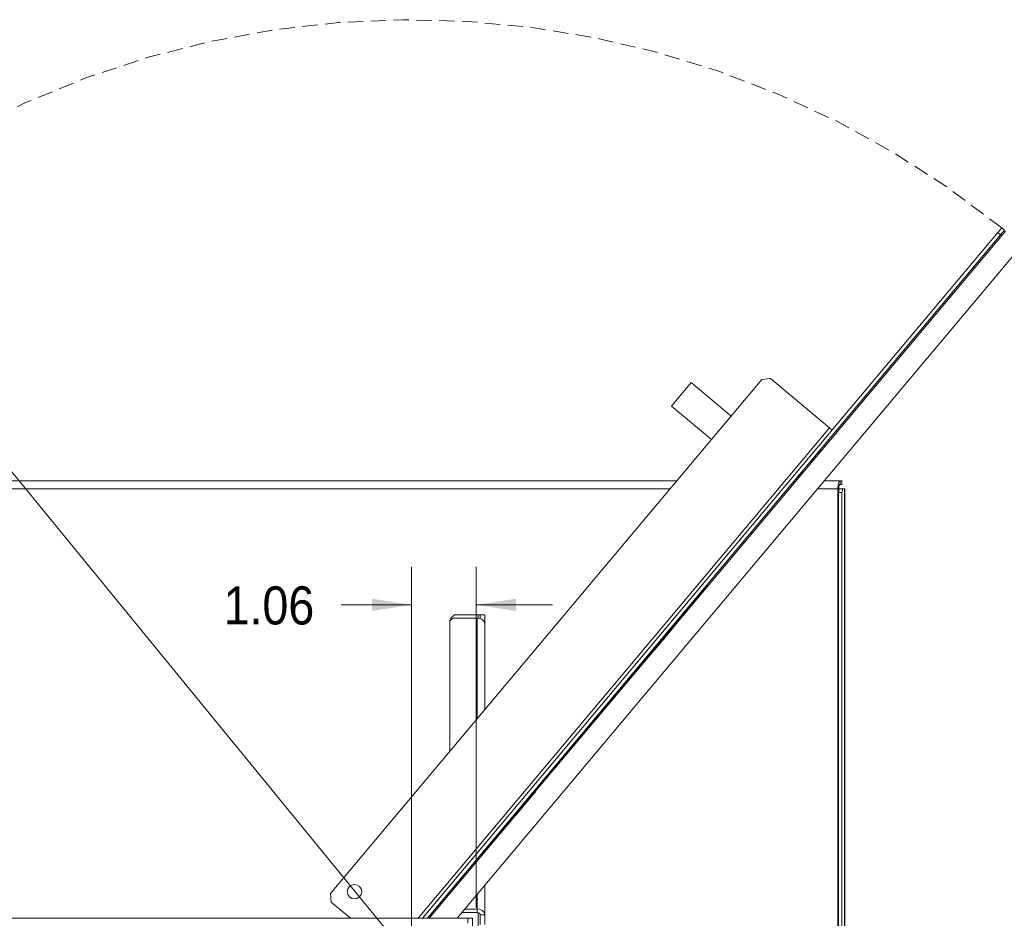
# Paper-space layout '4' of a CAD drawing. Header units: inches. Extents: x 1 to 109, y 1 to 85.
# Tile 15 of 46: x 50 to 66, y 30 to 45. Entities that reach past the tile are written whole.
import ezdxf

# ---------------------------------------------------------------- set-up
doc = ezdxf.new("R2010")
doc.units = ezdxf.units.IN
doc.header["$MEASUREMENT"] = 0
doc.linetypes.add('HIDDEN', pattern=[0.075, 0.05, -0.025])
doc.styles.add('SLDTEXTSTYLE0', font='GOTHIC.TTF', dxfattribs={"width": 0.913})
doc.dimstyles.new('SLDDIMSTYLE5', dxfattribs={"dimtxt": 0.625, "dimasz": 0.65, "dimexe": 0, "dimexo": 0.0625, "dimgap": 0.15625, "dimtad": 0, "dimtih": 1, "dimtoh": 1, "dimrnd": 1e-09, "dimzin": 12, "dimdsep": 46, "dimtxsty": 'SLDTEXTSTYLE0', "dimsah": 1, "dimcen": 0, "dimadec": 0, "dimazin": 3, "dimtfac": 1, "dimtofl": 0, "dimtmove": 0, "dimatfit": 3, "dimfxl": 1, "dimfrac": 2, "dimtolj": 1, "dimtzin": 12, "dimarcsym": 0})
doc.dimstyles.new('SLDDIMSTYLE6', dxfattribs={"dimtxt": 0.625, "dimasz": 0.65, "dimexe": 0, "dimexo": 0.0625, "dimgap": 0.15625, "dimtad": 0, "dimtih": 1, "dimtoh": 1, "dimrnd": 1e-09, "dimzin": 12, "dimdsep": 46, "dimtxsty": 'SLDTEXTSTYLE0', "dimsah": 1, "dimcen": 0.09, "dimadec": 0, "dimazin": 3, "dimtfac": 1, "dimtmove": 0, "dimatfit": 0, "dimfxl": 1, "dimfrac": 2, "dimtolj": 1, "dimtzin": 12, "dimarcsym": 0})

# ---------------------------------------------------------------- blocks, each defined once
blk = doc.blocks.new('_D_50')
at = {"color": 7, "linetype": 'Continuous', "lineweight": 0, "ltscale": 5}
for p, q in [((46.029, 41.937), (44.779, 41.937)), ((46.689, 41.131), (46.029, 41.937)), ((56.455, 29.204), (46.689, 41.131))]:
    blk.add_line(p, q, dxfattribs=at)
blk.add_solid([(46.689, 41.131), (47.024, 40.565), (47.178, 40.692)], dxfattribs=at)
at = {"color": 7, "linetype": 'Continuous', "lineweight": 0, "ltscale": 5, "char_height": 0.625, "attachment_point": 1, "style": 'SLDTEXTSTYLE0'}
for s, insert in [('R', (41.883, 42.24)), ('15.42', (42.389, 42.24))]:
    blk.add_mtext(s, dxfattribs=dict(at, insert=insert))
blk = doc.blocks.new('_D_52')
at = {"color": 7, "linetype": 'Continuous', "lineweight": 0, "ltscale": 5}
for p, q in [((56.455, 29.454), (56.455, 35.656)), ((57.515, 30.064), (57.515, 35.656)), ((56.455, 35.031), (55.303, 35.031)), ((57.515, 35.031), (58.765, 35.031))]:
    blk.add_line(p, q, dxfattribs=at)
for points in [[(56.455, 35.031), (55.805, 35.131), (55.805, 34.931)], [(57.515, 35.031), (58.165, 34.931), (58.165, 35.131)]]:
    blk.add_solid(points, dxfattribs=at)
at = {"color": 7, "linetype": 'Continuous', "lineweight": 0, "ltscale": 5, "insert": (53.375, 35.334), "char_height": 0.625, "attachment_point": 1, "style": 'SLDTEXTSTYLE0'}
blk.add_mtext('1.06', dxfattribs=at)

psp = doc.layouts.new('4')

# ---------------------------------------------------------------- linework, layer by layer
at = {"color": 8, "linetype": 'Continuous', "lineweight": 15, "ltscale": 5}
for p, q in [((60.763, 34.689), (66.189, 41.155)), ((56.564, 29.895), (63.304, 37.929)), ((60.691, 36.93), (48.852, 36.93)), ((63.442, 36.93), (63.107, 36.93)), ((57.545, 34.812), (57.545, 34.87)), ((57.532, 34.812), (57.532, 33.166)), ((58.481, 31.97), (60.429, 34.291)), ((58.466, 31.943), (58.455, 31.952)), ((56.741, 29.895), (58.147, 31.571)), ((58.17, 31.591), (58.159, 31.6)), ((57.532, 30.286), (57.532, 30.047)), ((57.545, 29.704), (57.545, 29.987))]:
    psp.add_line(p, q, dxfattribs=at)
at = {"color": 7, "linetype": 'Continuous', "lineweight": 15, "ltscale": 5}
for p, q in [((66.064, 41.13), (66.128, 41.207)), ((66.174, 41.168), (66.109, 41.092)), ((66.128, 41.207), (66.174, 41.168)), ((66.064, 41.13), (56.636, 29.895)), ((66.109, 41.092), (56.715, 29.895)), ((66.109, 41.092), (66.064, 41.13)), ((57.204, 29.895), (66.397, 40.85)), ((62.339, 38.738), (62.198, 38.726)), ((63.304, 37.929), (62.339, 38.738)), ((62.198, 38.726), (55.128, 30.3)), ((60.716, 38.289), (61.037, 38.672)), ((61.037, 38.672), (61.692, 38.123)), ((60.716, 38.289), (61.37, 37.739)), ((63.155, 37.569), (63.154, 37.569)), ((62.989, 37.373), (62.99, 37.372)), ((62.823, 37.173), (62.744, 37.079)), ((62.823, 37.173), (62.822, 37.173)), ((62.862, 37.22), (62.823, 37.173)), ((62.862, 37.22), (62.861, 37.22)), ((48.887, 37.064), (60.804, 37.064)), ((62.744, 37.079), (62.704, 37.032)), ((62.704, 37.032), (62.704, 37.033)), ((62.744, 37.079), (62.743, 37.08)), ((63.22, 37.064), (63.477, 37.064)), ((63.477, 37.005), (63.477, 37.064)), ((63.477, 37.064), (63.507, 37.064)), ((63.477, 37.005), (63.507, 37.005)), ((63.507, 37.005), (63.507, 37.064)), ((63.442, 36.93), (63.442, 17.005)), ((63.465, 36.93), (63.442, 36.93)), ((63.45, 36.87), (63.465, 36.93)), ((63.45, 16.99), (63.45, 36.87)), ((63.507, 36.87), (63.45, 36.87)), ((63.465, 36.93), (63.523, 36.93)), ((63.523, 36.93), (63.507, 36.87)), ((63.507, 16.99), (63.507, 36.87)), ((63.523, 36.93), (63.553, 36.93)), ((63.553, 36.93), (63.553, 16.93)), ((63.553, 36.93), (63.557, 36.93)), ((63.557, 16.93), (63.557, 36.93)), ((61.288, 35.345), (61.296, 35.339)), ((61.296, 35.339), (61.288, 35.345)), ((61.215, 35.243), (57.68, 31.03)), ((61.215, 35.243), (61.208, 35.25)), ((61.296, 35.339), (61.296, 35.339)), ((57.157, 34.87), (57.099, 34.81)), ((57.157, 34.87), (57.545, 34.87)), ((57.545, 34.87), (57.582, 34.87)), ((57.582, 34.87), (57.657, 34.87)), ((57.582, 34.87), (57.582, 34.804)), ((57.657, 34.87), (57.657, 34.715)), ((57.142, 34.812), (57.082, 34.775)), ((57.082, 34.775), (57.082, 32.629)), ((57.099, 34.786), (57.099, 34.81)), ((57.532, 34.812), (57.142, 34.812)), ((57.657, 33.314), (57.657, 34.715)), ((60.767, 34.686), (60.756, 34.695)), ((60.767, 34.686), (60.756, 34.695)), ((60.779, 34.72), (60.777, 34.721)), ((60.808, 34.755), (60.807, 34.756)), ((60.748, 34.663), (60.452, 34.31)), ((60.639, 34.556), (60.639, 34.556)), ((60.64, 34.531), (60.65, 34.543)), ((60.643, 34.56), (60.642, 34.56)), ((60.643, 34.56), (60.653, 34.572)), ((60.646, 34.538), (60.644, 34.54)), ((60.65, 34.543), (60.649, 34.545)), ((60.65, 34.543), (60.649, 34.545)), ((60.654, 34.548), (60.652, 34.549)), ((60.653, 34.572), (60.658, 34.577)), ((60.653, 34.572), (60.653, 34.573)), ((60.654, 34.548), (60.664, 34.56)), ((60.658, 34.577), (60.657, 34.578)), ((60.658, 34.577), (60.678, 34.601)), ((60.664, 34.56), (60.662, 34.561)), ((60.664, 34.56), (60.663, 34.561)), ((60.664, 34.56), (60.674, 34.572)), ((60.664, 34.56), (60.664, 34.56)), ((60.674, 34.572), (60.672, 34.573)), ((60.674, 34.572), (60.685, 34.585)), ((60.678, 34.601), (60.677, 34.602)), ((60.678, 34.601), (60.682, 34.606)), ((60.682, 34.606), (60.681, 34.607)), ((60.682, 34.606), (60.693, 34.619)), ((60.685, 34.585), (60.684, 34.586)), ((60.685, 34.585), (60.695, 34.597)), ((60.693, 34.619), (60.692, 34.62)), ((60.695, 34.597), (60.693, 34.598)), ((60.695, 34.597), (60.694, 34.598)), ((60.695, 34.597), (60.705, 34.609)), ((60.695, 34.597), (60.695, 34.597)), ((60.705, 34.609), (60.704, 34.61)), ((60.705, 34.609), (60.704, 34.61)), ((60.748, 34.663), (60.736, 34.673)), ((60.767, 34.686), (60.767, 34.686)), ((60.496, 34.36), (60.536, 34.407)), ((60.536, 34.407), (60.534, 34.408)), ((60.536, 34.407), (60.534, 34.408)), ((60.544, 34.417), (60.543, 34.419)), ((60.546, 34.419), (60.545, 34.421)), ((60.552, 34.426), (60.55, 34.427)), ((60.559, 34.435), (60.557, 34.436)), ((60.568, 34.446), (60.567, 34.447)), ((60.568, 34.446), (60.588, 34.469)), ((60.585, 34.507), (60.585, 34.507)), ((60.588, 34.469), (60.586, 34.47)), ((60.588, 34.469), (60.586, 34.47)), ((60.588, 34.47), (60.587, 34.471)), ((60.588, 34.47), (60.598, 34.481)), ((60.588, 34.469), (60.588, 34.47)), ((60.594, 34.502), (60.593, 34.502)), ((60.596, 34.479), (60.595, 34.481)), ((60.616, 34.527), (60.615, 34.528)), ((60.621, 34.509), (60.62, 34.51)), ((60.361, 34.222), (60.359, 34.223)), ((60.361, 34.222), (60.366, 34.229)), ((60.366, 34.229), (60.365, 34.23)), ((60.366, 34.229), (60.406, 34.275)), ((60.406, 34.275), (60.404, 34.277)), ((60.406, 34.275), (60.404, 34.277)), ((60.406, 34.275), (60.412, 34.283)), ((60.412, 34.283), (60.411, 34.285)), ((60.412, 34.283), (60.423, 34.296)), ((60.433, 34.288), (60.421, 34.297)), ((60.452, 34.31), (60.441, 34.32)), ((60.448, 34.345), (60.449, 34.344)), ((60.496, 34.36), (60.495, 34.362)), ((60.152, 33.975), (59.053, 32.665)), ((60.152, 33.975), (60.151, 33.975)), ((60.152, 33.975), (60.151, 33.975)), ((60.152, 33.975), (60.152, 33.975)), ((60.037, 33.853), (60.036, 33.854)), ((59.872, 33.658), (59.873, 33.657)), ((59.578, 33.288), (59.581, 33.291)), ((59.599, 33.313), (59.609, 33.324)), ((59.609, 33.324), (59.608, 33.324)), ((59.609, 33.324), (59.608, 33.324)), ((59.65, 33.375), (59.649, 33.375)), ((59.417, 33.096), (59.416, 33.097)), ((59.42, 33.099), (59.429, 33.109)), ((59.437, 33.119), (59.451, 33.136)), ((59.447, 33.131), (59.446, 33.132)), ((59.451, 33.136), (59.45, 33.137)), ((59.451, 33.136), (59.464, 33.152)), ((59.464, 33.152), (59.47, 33.158)), ((59.464, 33.152), (59.464, 33.153)), ((59.47, 33.158), (59.469, 33.159)), ((59.47, 33.158), (59.495, 33.188)), ((59.495, 33.188), (59.494, 33.189)), ((59.495, 33.188), (59.5, 33.195)), ((59.5, 33.195), (59.499, 33.195)), ((59.5, 33.195), (59.514, 33.211)), ((59.514, 33.211), (59.513, 33.211)), ((59.514, 33.211), (59.515, 33.212)), ((59.518, 33.216), (59.517, 33.216)), ((59.285, 32.939), (59.284, 32.939)), ((59.285, 32.939), (59.301, 32.957)), ((59.301, 32.957), (59.3, 32.958)), ((59.301, 32.957), (59.311, 32.969)), ((59.311, 32.969), (59.31, 32.97)), ((59.311, 32.969), (59.31, 32.969)), ((59.311, 32.969), (59.321, 32.982)), ((59.321, 32.982), (59.338, 33.002)), ((59.321, 32.982), (59.321, 32.982)), ((59.338, 33.002), (59.337, 33.002)), ((59.338, 33.002), (59.356, 33.023)), ((59.356, 33.023), (59.367, 33.036)), ((59.356, 33.023), (59.356, 33.024)), ((59.367, 33.036), (59.366, 33.037)), ((59.367, 33.036), (59.379, 33.051)), ((59.379, 33.051), (59.387, 33.06)), ((59.379, 33.051), (59.379, 33.051)), ((59.379, 33.051), (59.379, 33.051)), ((59.39, 33.064), (59.389, 33.064)), ((59.247, 32.897), (59.248, 32.896)), ((59.024, 32.631), (59.023, 32.631)), ((59.053, 32.665), (59.024, 32.631)), ((59.053, 32.665), (59.052, 32.665)), ((58.9, 32.482), (58.899, 32.483)), ((58.732, 32.282), (58.731, 32.283)), ((58.755, 32.31), (58.755, 32.311)), ((58.762, 32.318), (58.761, 32.319)), ((58.764, 32.32), (58.763, 32.321)), ((58.769, 32.327), (58.768, 32.327)), ((58.777, 32.335), (58.776, 32.336)), ((58.786, 32.346), (58.785, 32.347)), ((58.786, 32.346), (58.805, 32.37)), ((58.805, 32.37), (58.805, 32.37)), ((58.805, 32.37), (58.805, 32.37)), ((58.611, 32.138), (58.61, 32.138)), ((58.635, 32.167), (58.635, 32.168)), ((58.638, 32.17), (58.637, 32.171)), ((58.638, 32.17), (58.657, 32.193)), ((58.657, 32.193), (58.656, 32.194)), ((58.657, 32.193), (58.667, 32.205)), ((58.667, 32.205), (58.687, 32.228)), ((58.667, 32.205), (58.667, 32.206)), ((58.687, 32.228), (58.686, 32.229)), ((58.71, 32.256), (58.709, 32.257)), ((58.471, 31.971), (58.47, 31.972)), ((58.485, 31.966), (58.474, 31.976)), ((58.485, 31.966), (58.474, 31.976)), ((58.485, 31.966), (58.485, 31.966)), ((58.492, 31.996), (58.491, 31.997)), ((58.496, 32.001), (58.495, 32.002)), ((58.511, 32.019), (58.521, 32.031)), ((58.511, 32.019), (58.511, 32.02)), ((58.521, 32.031), (58.537, 32.05)), ((58.521, 32.031), (58.521, 32.032)), ((58.521, 32.031), (58.521, 32.032)), ((58.537, 32.05), (58.536, 32.05)), ((58.537, 32.05), (58.536, 32.05)), ((58.537, 32.05), (58.537, 32.05)), ((58.541, 32.054), (58.54, 32.055)), ((58.541, 32.054), (58.577, 32.098)), ((58.577, 32.098), (58.577, 32.099)), ((58.577, 32.098), (58.577, 32.099)), ((58.586, 32.108), (58.585, 32.109)), ((58.466, 31.943), (58.17, 31.591)), ((58.45, 31.946), (58.449, 31.947)), ((58.185, 31.631), (58.184, 31.631)), ((58.185, 31.631), (58.196, 31.643)), ((58.196, 31.643), (58.195, 31.644)), ((58.196, 31.643), (58.2, 31.649)), ((58.2, 31.649), (58.199, 31.649)), ((58.2, 31.649), (58.22, 31.672)), ((58.22, 31.672), (58.219, 31.673)), ((58.22, 31.672), (58.225, 31.678)), ((58.225, 31.678), (58.224, 31.678)), ((58.225, 31.678), (58.235, 31.69)), ((58.235, 31.69), (58.234, 31.691)), ((58.239, 31.694), (58.238, 31.695)), ((58.252, 31.71), (58.251, 31.711)), ((58.264, 31.725), (58.282, 31.746)), ((58.264, 31.725), (58.264, 31.726)), ((58.282, 31.746), (58.281, 31.747)), ((58.282, 31.746), (58.281, 31.747)), ((58.05, 31.47), (58.053, 31.473)), ((58.05, 31.47), (58.05, 31.471)), ((58.053, 31.473), (58.052, 31.473)), ((58.053, 31.473), (58.092, 31.519)), ((58.092, 31.519), (58.091, 31.52)), ((58.092, 31.519), (58.091, 31.52)), ((58.092, 31.519), (58.098, 31.526)), ((58.099, 31.527), (58.098, 31.528)), ((58.114, 31.546), (58.113, 31.546)), ((58.114, 31.546), (58.124, 31.558)), ((58.124, 31.558), (58.123, 31.558)), ((58.124, 31.558), (58.123, 31.558)), ((58.124, 31.558), (58.139, 31.576)), ((58.139, 31.576), (58.138, 31.577)), ((58.139, 31.576), (58.138, 31.577)), ((58.151, 31.568), (58.139, 31.578)), ((58.139, 31.576), (58.139, 31.576)), ((58.143, 31.58), (58.142, 31.581)), ((58.158, 31.598), (58.157, 31.599)), ((58.158, 31.598), (58.168, 31.61)), ((58.168, 31.61), (58.167, 31.611)), ((58.168, 31.61), (58.167, 31.611)), ((58.168, 31.61), (58.183, 31.628)), ((58.183, 31.628), (58.182, 31.629)), ((58.183, 31.628), (58.182, 31.629)), ((58.183, 31.628), (58.183, 31.628)), ((57.95, 31.35), (57.949, 31.351)), ((57.969, 31.373), (57.968, 31.373)), ((57.969, 31.373), (57.979, 31.384)), ((57.979, 31.384), (57.978, 31.385)), ((57.979, 31.384), (57.978, 31.385)), ((57.979, 31.384), (57.998, 31.407)), ((57.979, 31.384), (57.979, 31.384)), ((57.998, 31.407), (57.997, 31.408)), ((57.998, 31.407), (57.997, 31.408)), ((57.998, 31.407), (58.01, 31.421)), ((58.01, 31.421), (58.009, 31.422)), ((58.01, 31.421), (58.017, 31.43)), ((58.017, 31.43), (58.016, 31.431)), ((58.032, 31.448), (58.031, 31.448)), ((58.032, 31.448), (58.034, 31.45)), ((58.034, 31.45), (58.033, 31.451)), ((58.034, 31.45), (58.044, 31.462)), ((58.044, 31.462), (58.043, 31.463)), ((58.044, 31.462), (58.043, 31.463)), ((57.672, 31.036), (57.68, 31.03)), ((57.599, 30.934), (57.592, 30.941)), ((57.281, 30.568), (57.28, 30.569)), ((57.116, 30.373), (57.116, 30.372)), ((57.657, 29.95), (57.657, 30.435)), ((55.128, 30.3), (55.14, 30.159)), ((55.14, 30.159), (55.454, 29.895)), ((57.332, 30.047), (57.532, 30.047)), ((57.532, 29.989), (57.532, 30.047)), ((40.29, 29.895), (57.375, 29.895)), ((56.716, 29.895), (56.715, 29.896)), ((56.755, 29.942), (56.716, 29.895)), ((56.716, 29.895), (56.716, 29.895)), ((56.755, 29.942), (56.755, 29.943)), ((57.283, 29.989), (57.532, 29.989)), ((57.375, 29.895), (57.375, 29.815)), ((57.375, 29.895), (57.455, 29.895)), ((57.455, 29.895), (57.455, 17.02)), ((57.582, 29.95), (57.657, 29.95)), ((57.582, 29.95), (57.582, 29.794)), ((57.657, 29.95), (57.657, 29.794))]:
    psp.add_line(p, q, dxfattribs=at)
at = {"color": 7, "linetype": 'Continuous', "lineweight": 15, "ltscale": 5, "flags": 128}
for points in [[(63.304, 37.929), (63.313, 37.922), (63.321, 37.915), (63.328, 37.909), (63.335, 37.903), (63.34, 37.899), (63.344, 37.895), (63.346, 37.893), (63.347, 37.893)], [(63.155, 37.569), (63.152, 37.565), (63.143, 37.554), (63.129, 37.537), (63.11, 37.516), (63.089, 37.49), (63.067, 37.464), (63.045, 37.438), (63.025, 37.414), (63.009, 37.394), (62.997, 37.381), (62.991, 37.373), (62.99, 37.372)], [(63.477, 37.064), (63.47, 37.062), (63.463, 37.054), (63.457, 37.042), (63.452, 37.025), (63.448, 37.004), (63.445, 36.981), (63.443, 36.956), (63.442, 36.93)], [(61.296, 35.339), (61.294, 35.337), (61.289, 35.332), (61.282, 35.323), (61.272, 35.311), (61.26, 35.296), (61.246, 35.28), (61.231, 35.262), (61.215, 35.243)], [(60.767, 34.686), (60.767, 34.685), (60.766, 34.684), (60.764, 34.682), (60.761, 34.679), (60.759, 34.676), (60.755, 34.672), (60.752, 34.667), (60.748, 34.663)], [(60.585, 34.507), (60.582, 34.503), (60.574, 34.493), (60.56, 34.476), (60.542, 34.455), (60.522, 34.432), (60.502, 34.407), (60.483, 34.385), (60.467, 34.366), (60.456, 34.352), (60.45, 34.345), (60.449, 34.344)], [(60.452, 34.31), (60.448, 34.306), (60.445, 34.302), (60.441, 34.298), (60.438, 34.294), (60.436, 34.291), (60.434, 34.289), (60.433, 34.288), (60.433, 34.288)], [(60.037, 33.853), (60.034, 33.85), (60.025, 33.839), (60.011, 33.822), (59.993, 33.8), (59.972, 33.775), (59.949, 33.749), (59.927, 33.722), (59.907, 33.699), (59.891, 33.679), (59.879, 33.665), (59.873, 33.658), (59.873, 33.657)], [(59.65, 33.375), (59.65, 33.375), (59.647, 33.371), (59.638, 33.36), (59.623, 33.343), (59.617, 33.336)], [(59.421, 33.102), (59.414, 33.094), (59.38, 33.053), (59.349, 33.016), (59.32, 32.981), (59.295, 32.952), (59.275, 32.928), (59.26, 32.91), (59.251, 32.9), (59.248, 32.896)], [(59.522, 33.222), (59.518, 33.217), (59.484, 33.177), (59.464, 33.153)], [(59.024, 32.631), (59.01, 32.614), (58.994, 32.595), (58.977, 32.574), (58.959, 32.553), (58.941, 32.532), (58.925, 32.513), (58.911, 32.496), (58.9, 32.482)], [(58.9, 32.482), (58.869, 32.445), (58.843, 32.414), (58.822, 32.39), (58.808, 32.372), (58.805, 32.37)], [(58.485, 31.966), (58.485, 31.966), (58.484, 31.965), (58.482, 31.963), (58.48, 31.96), (58.477, 31.956), (58.473, 31.952), (58.47, 31.948), (58.466, 31.943)], [(58.17, 31.591), (58.166, 31.587), (58.163, 31.582), (58.16, 31.578), (58.157, 31.575), (58.154, 31.572), (58.152, 31.57), (58.151, 31.568), (58.151, 31.568)], [(57.68, 31.03), (57.664, 31.011), (57.649, 30.993), (57.635, 30.977), (57.623, 30.962), (57.613, 30.95), (57.606, 30.941), (57.601, 30.936), (57.599, 30.934)], [(57.281, 30.568), (57.278, 30.565), (57.269, 30.554), (57.255, 30.537), (57.236, 30.516), (57.215, 30.49), (57.193, 30.464), (57.171, 30.438), (57.151, 30.414), (57.135, 30.394), (57.123, 30.38), (57.117, 30.373), (57.116, 30.372)]]:
    psp.add_lwpolyline(points, dxfattribs=at)
at = {"color": 7, "linetype": 'Continuous', "lineweight": 15, "ltscale": 25}
psp.add_circle((55.52, 30.33), 0.118, dxfattribs=at)
at = {"color": 7, "linetype": 'HIDDEN', "lineweight": 0, "ltscale": 5}
psp.add_arc((56.455, 29.204), 15.415, 51.1337, 177.4308, dxfattribs=at)
at = {"color": 7, "linetype": 'Continuous', "lineweight": 15, "ltscale": 25}
for centre, radius, start, end in [((63.544, 36.947), 0.0888, 139.6119, 191.3664), ((57.544, 34.699), 0.114, 7.7319, 96.0571), ((57.544, 29.934), 0.114, 7.732, 96.0569), ((57.537, 29.943), 0.0456, 7.7316, 96.0569)]:
    psp.add_arc(centre, radius, start, end, dxfattribs=at)
at = {"color": 7, "linetype": 'Continuous', "lineweight": 15, "ltscale": 5}
for points, knots in [([(60.546, 34.419), (60.547, 34.42), (60.548, 34.422), (60.551, 34.425), (60.552, 34.426)], [0, 0, 0, 0, 0.560032, 1, 1, 1, 1]), ([(60.552, 34.426), (60.553, 34.427), (60.555, 34.43), (60.558, 34.433), (60.559, 34.435)], [0, 0, 0, 0, 0.5594868, 1, 1, 1, 1]), ([(60.559, 34.435), (60.561, 34.437), (60.564, 34.44), (60.567, 34.444), (60.568, 34.446)], [0, 0, 0, 0, 0.559584, 1, 1, 1, 1]), ([(58.769, 32.327), (58.77, 32.328), (58.773, 32.331), (58.775, 32.334), (58.777, 32.335)], [0, 0, 0, 0, 0.559455, 1, 1, 1, 1]), ([(58.252, 31.71), (58.254, 31.713), (58.258, 31.718), (58.262, 31.723), (58.264, 31.725)], [0, 0, 0, 0, 0.559974, 1, 1, 1, 1])]:
    psp.add_open_spline(points, degree=3, knots=knots, dxfattribs=at)

# ---------------------------------------------------------------- dimensions: what is measured, and where the dimension line sits
at = {"color": 7, "linetype": 'Continuous', "lineweight": 0, "ltscale": 5}
dim = psp.add_radius_dim(center=(56.455, 29.204), mpoint=(46.689, 41.131), dimstyle='SLDDIMSTYLE5', dxfattribs=at)
dim.commit()
dim.dimension.update_dxf_attribs({"geometry": '_D_50', "text_midpoint": (43.175, 41.937), "dimtype": 164})
dim = psp.add_linear_dim(base=(57.515, 35.031), p1=(56.455, 29.204), p2=(57.515, 29.814), dimstyle='SLDDIMSTYLE6', dxfattribs=at)
dim.commit()
dim.dimension.update_dxf_attribs({"geometry": '_D_52', "text_midpoint": (54.183, 35.031), "dimtype": 160})

doc.saveas('drawing.dxf')
